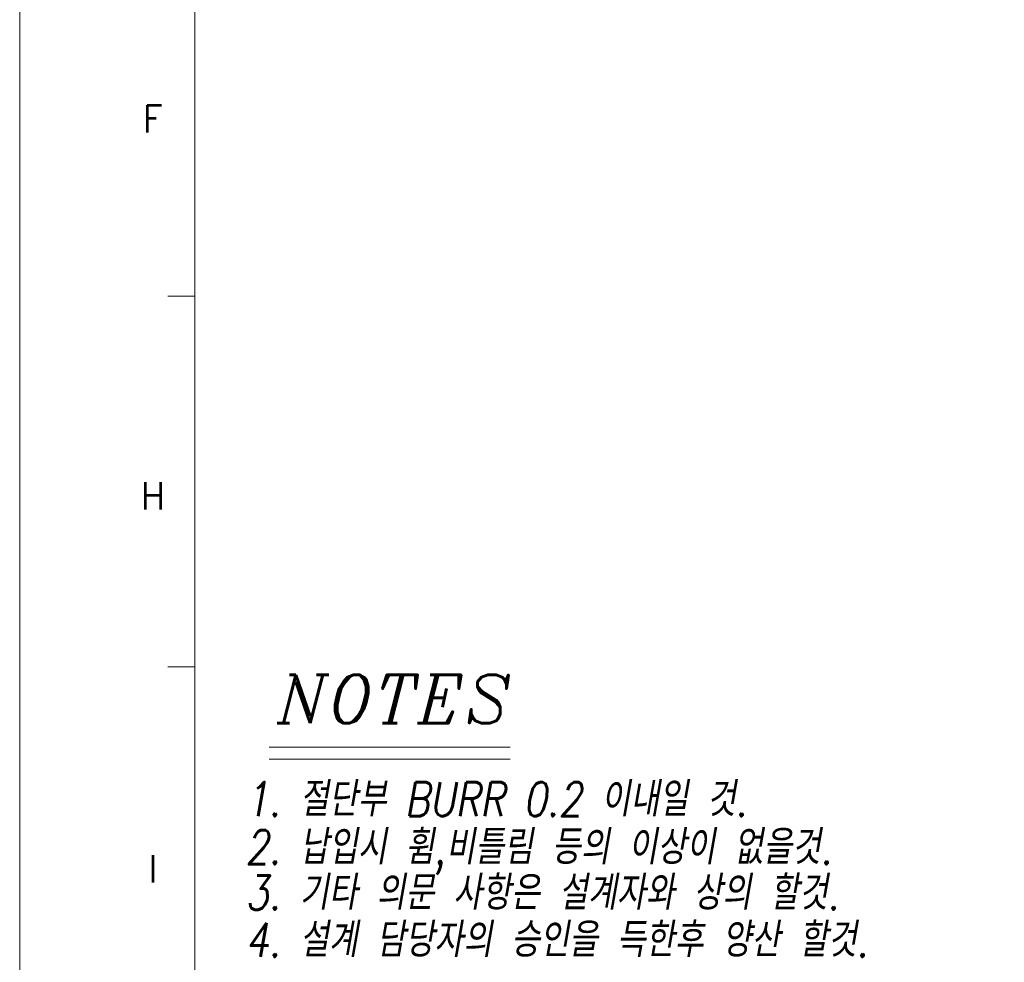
# Model space of a CAD drawing. Header units: millimetres. Extents: x 4497 to 11741, y 5958 to 12619.
# Tile 16 of 256: x 4843 to 4916, y 6035 to 6105. Entities that reach past the tile are written whole.
import ezdxf
from ezdxf.enums import TextEntityAlignment as Align

# ---------------------------------------------------------------- set-up
doc = ezdxf.new("R2010")
doc.units = ezdxf.units.MM
doc.header["$LTSCALE"] = 0.8
doc.layers.get('0').update_dxf_attribs({"linetype": 'CONTINUOUS', "lineweight": 0})
doc.layers.add('2', color=3, linetype='CONTINUOUS', lineweight=0)
doc.styles.add('A', font='ITALIC', dxfattribs={"height": 3})
doc.styles.add('linetech', font='romans.shx', dxfattribs={"width": 0.8, "oblique": 10, "bigfont": 'whgtxt.shx'})
doc.styles.get("Standard").update_dxf_attribs({"font": 'romans.shx', "width": 0.8, "oblique": 5, "bigfont": 'whgtxt.shx'})

msp = doc.modelspace()

# ---------------------------------------------------------------- linework, layer by layer
at = {"lineweight": 0}
msp.add_line((4855.568, 5974.117), (4855.568, 6249.213), dxfattribs=at)
at = {"color": 7, "linetype": 'Continuous'}
for p, q in [((4853.553, 6084.156), (4855.568, 6084.156)), ((4853.553, 6056.648), (4855.568, 6056.648))]:
    msp.add_line(p, q, dxfattribs=at)
at = {"layer": '2'}
for p, q in [((4861.084, 6050.675), (4878.987, 6050.675)), ((4861.084, 6049.781), (4878.987, 6049.781))]:
    msp.add_line(p, q, dxfattribs=at)
at = {"layer": '2', "color": 0, "flags": 128}
msp.add_lwpolyline([(4842.562, 6260.164), (4842.562, 5963.164), (5052.562, 5963.164), (5052.562, 6260.164)], close=True, dxfattribs=at)

# ---------------------------------------------------------------- texts
at = {"color": 7, "linetype": 'Continuous', "width": 0.933333}
for s, p in [('F', (4852.442, 6097.336)), ('H', (4852.442, 6069.342)), ('I', (4852.442, 6041.642))]:
    msp.add_text(s, height=2.015, dxfattribs=at).set_placement(p, align=Align.MIDDLE_CENTER)
at = {"layer": '2', "style": 'A'}
msp.add_text('NOTES', height=3.5767, dxfattribs=at).set_placement((4861.687, 6052.466))
at = {"layer": '2', "color": 3, "lineweight": 0, "style": 'linetech', "oblique": 10, "width": 0.8}
for s, p in [('1. 절단부 BURR 0.2 이내일 것.', (4859.317, 6045.546)), ('2. 납입시 휨,비틀림 등의 이상이 없을것.', (4859.317, 6041.984)), ('3. 기타 의문 사항은 설계자와 상의 할것.', (4859.317, 6038.601)), ('4. 설계 담당자의 승인을 득한후 양산 할것.', (4859.317, 6035.101))]:
    msp.add_text(s, height=2.54016, dxfattribs=at).set_placement(p)

doc.saveas('drawing.dxf')
